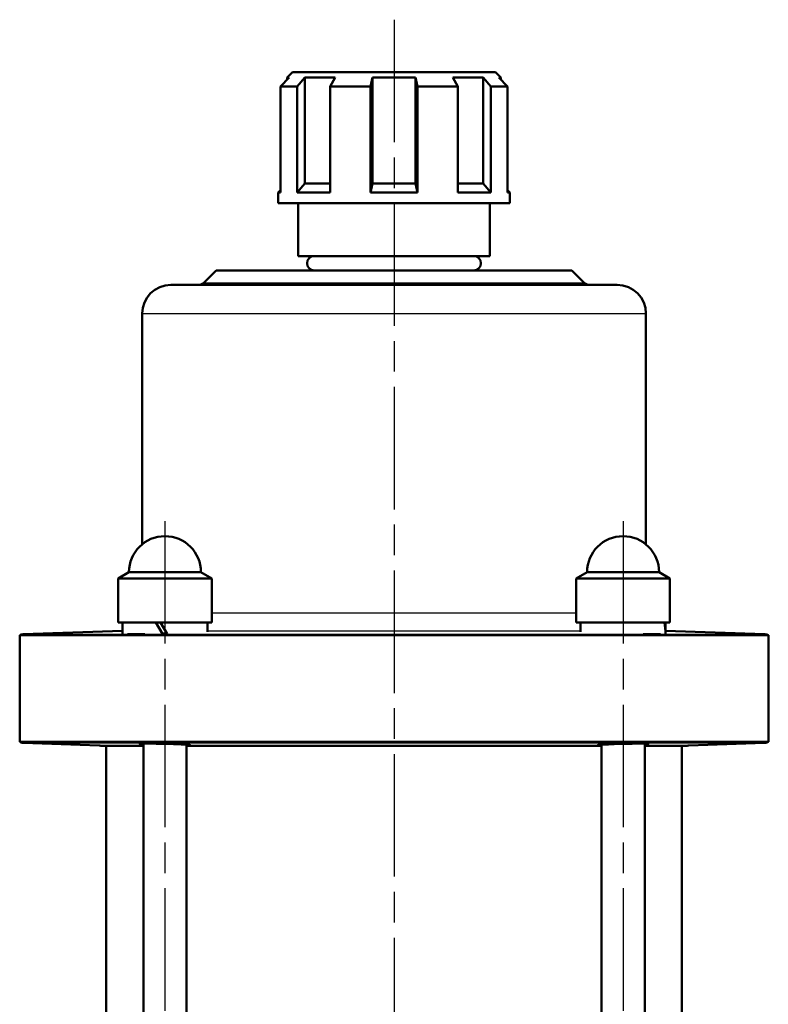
# Model space of a CAD drawing. Header units: millimetres. Extents: x 51 to 514, y 131 to 741.
# Tile 7 of 8: x 168 to 272, y 604 to 741. Entities that reach past the tile are written whole.
import ezdxf

# ---------------------------------------------------------------- set-up
doc = ezdxf.new("R2010")
doc.units = ezdxf.units.MM
doc.header["$LTSCALE"] = 3
doc.linetypes.add('CHAIN', pattern=[0.3543, 0.2362, -0.0295, 0.0591, -0.0295])
for name, color, linetype, lineweight in [('Mittellinie(DIN)', 4, 'CHAIN', 25), ('Sichtbare Kanten(DIN)', 7, 'Continuous', 50), ('Sichtbare tangentiale Kanten(DIN)', 3, 'Continuous', 25)]:
    doc.layers.add(name, color=color, linetype=linetype, lineweight=lineweight)

msp = doc.modelspace()

# ---------------------------------------------------------------- linework, layer by layer
at = {"layer": 'Mittellinie(DIN)', "linetype": 'CHAIN', "ltscale": 23.990969}
for p, q in [((220.39, 741), (220.39, 317.83)), ((188.57, 671.38), (188.57, 498.38)), ((252.21, 671.38), (252.21, 498.38))]:
    msp.add_line(p, q, dxfattribs=at)
at = {"layer": 'Sichtbare Kanten(DIN)'}
for p, q in [((205.84, 732.98), (204.62, 731.73)), ((206.29, 733.73), (205.54, 732.98)), ((205.84, 732.98), (205.54, 732.98)), ((205.54, 732.98), (205.54, 732.66)), ((206.29, 733.73), (234.49, 733.73)), ((206.94, 731.73), (207.98, 732.98)), ((207.98, 732.98), (207.98, 718.23)), ((212.22, 732.98), (207.98, 732.98)), ((212.22, 732.98), (211.53, 731.73)), ((217.14, 731.73), (217.39, 732.98)), ((223.38, 732.98), (217.39, 732.98)), ((217.39, 732.98), (217.39, 718.23)), ((223.38, 732.98), (223.64, 731.73)), ((223.38, 732.98), (223.38, 718.23)), ((229.24, 731.73), (228.55, 732.98)), ((232.79, 732.98), (228.55, 732.98)), ((232.79, 732.98), (232.79, 718.23)), ((232.79, 732.98), (233.83, 731.73)), ((234.49, 733.73), (235.24, 732.98)), ((236.15, 731.73), (234.93, 732.98)), ((235.24, 732.98), (234.93, 732.98)), ((235.24, 732.98), (235.24, 732.66)), ((204.62, 731.73), (204.62, 716.98)), ((206.94, 731.73), (204.62, 731.73)), ((206.94, 716.98), (206.94, 731.73)), ((211.53, 731.73), (211.53, 716.98)), ((217.14, 731.73), (211.53, 731.73)), ((217.14, 716.98), (217.14, 731.73)), ((229.24, 731.73), (223.64, 731.73)), ((223.64, 731.73), (223.64, 716.98)), ((229.24, 716.98), (229.24, 731.73)), ((233.83, 731.73), (233.83, 716.98)), ((236.15, 731.73), (233.83, 731.73)), ((236.15, 716.98), (236.15, 731.73)), ((207.98, 718.23), (206.94, 716.98)), ((207.98, 718.23), (211.53, 718.23)), ((217.39, 718.23), (217.14, 716.98)), ((217.39, 718.23), (223.38, 718.23)), ((223.64, 716.98), (223.38, 718.23)), ((229.24, 718.23), (232.79, 718.23)), ((233.83, 716.98), (232.79, 718.23)), ((204.62, 717.31), (204.29, 716.98)), ((204.62, 716.98), (204.29, 716.98)), ((204.29, 715.53), (204.29, 716.98)), ((211.53, 716.98), (206.94, 716.98)), ((223.64, 716.98), (217.14, 716.98)), ((233.83, 716.98), (229.24, 716.98)), ((236.15, 717.31), (236.49, 716.98)), ((236.49, 716.98), (236.15, 716.98)), ((236.49, 715.53), (236.49, 716.98)), ((236.49, 715.53), (204.29, 715.53)), ((207.09, 708.18), (207.09, 715.53)), ((233.69, 708.18), (233.69, 715.53)), ((233.69, 708.18), (207.09, 708.18)), ((195.67, 706.18), (193.97, 704.47)), ((195.67, 706.18), (245.1, 706.18)), ((245.1, 706.18), (246.81, 704.47)), ((189.39, 704.18), (251.39, 704.18)), ((185.39, 700.18), (185.39, 668.13)), ((255.39, 700.18), (255.39, 668.13)), ((183.57, 664.28), (182.07, 663.41)), ((195.07, 663.41), (182.07, 663.41)), ((182.07, 663.41), (182.07, 657.28)), ((183.57, 664.28), (193.57, 664.28)), ((193.57, 664.28), (195.07, 663.41)), ((195.07, 663.41), (195.07, 657.28)), ((247.21, 664.28), (245.71, 663.41)), ((258.71, 663.41), (245.71, 663.41)), ((245.71, 663.41), (245.71, 657.28)), ((247.21, 664.28), (257.21, 664.28)), ((257.21, 664.28), (258.71, 663.41)), ((258.71, 663.41), (258.71, 657.28)), ((195.07, 657.28), (182.07, 657.28)), ((182.67, 655.72), (182.67, 657.28)), ((187.32, 657.28), (188.22, 655.71)), ((188.86, 655.73), (187.96, 657.28)), ((194.47, 656.01), (194.47, 657.28)), ((258.71, 657.28), (245.71, 657.28)), ((246.31, 656.01), (246.31, 657.28)), ((258.11, 656.23), (258.11, 657.28)), ((272.39, 655.51), (168.39, 655.51)), ((168.39, 640.71), (168.39, 655.51)), ((182.67, 656.13), (168.85, 655.65)), ((183.38, 655.68), (185.76, 655.68)), ((255.01, 655.68), (257.4, 655.68)), ((258.11, 656.13), (271.92, 655.65)), ((272.39, 640.71), (272.39, 655.51)), ((168.39, 640.71), (272.39, 640.71)), ((179.42, 640.21), (168.85, 640.58)), ((185.57, 640.18), (179.65, 640.18)), ((180.39, 535.18), (180.39, 640.18)), ((185.57, 640.47), (185.57, 535.18)), ((191.57, 640.32), (191.57, 535.18)), ((249.21, 640.18), (191.57, 640.18)), ((249.21, 640.32), (249.21, 535.18)), ((255.21, 640.47), (255.21, 535.18)), ((261.13, 640.18), (255.21, 640.18)), ((260.39, 535.18), (260.39, 640.18)), ((261.35, 640.21), (271.92, 640.58))]:
    msp.add_line(p, q, dxfattribs=at)
at = {"layer": 'Sichtbare Kanten(DIN)', "flags": 128}
for points in [[(188.82, 655.79), (188.79, 655.79), (188.77, 655.79), (188.74, 655.79), (188.72, 655.79), (188.69, 655.79), (188.66, 655.79), (188.64, 655.79), (188.61, 655.79), (188.59, 655.79), (188.56, 655.78), (188.53, 655.78), (188.51, 655.78), (188.48, 655.78), (188.45, 655.78), (188.43, 655.78), (188.4, 655.78), (188.37, 655.78), (188.35, 655.78), (188.32, 655.78), (188.29, 655.78), (188.27, 655.78), (188.24, 655.78), (188.21, 655.78), (188.19, 655.78)], [(185.57, 640.38), (185.29, 640.4), (185.13, 640.42), (185.07, 640.44), (185.11, 640.45), (185.26, 640.46), (185.52, 640.47), (185.87, 640.47), (186.29, 640.47), (186.79, 640.47), (187.35, 640.46), (187.95, 640.45), (188.56, 640.44), (189.16, 640.42), (189.75, 640.41), (190.32, 640.39), (190.83, 640.36), (191.25, 640.34), (191.6, 640.32), (191.86, 640.3), (192.02, 640.28), (192.07, 640.27), (192.01, 640.25), (191.84, 640.24), (191.57, 640.23)], [(249.21, 640.23), (249.12, 640.23), (249.03, 640.24), (248.96, 640.24), (248.89, 640.24), (248.84, 640.24), (248.79, 640.25), (248.76, 640.25), (248.73, 640.26), (248.71, 640.26), (248.71, 640.26), (248.71, 640.27), (248.72, 640.27), (248.74, 640.28), (248.77, 640.28), (248.81, 640.29), (248.85, 640.3), (248.91, 640.3), (248.98, 640.31), (249.06, 640.31), (249.14, 640.32), (249.23, 640.33), (249.33, 640.33), (249.44, 640.34), (249.55, 640.35)], [(249.55, 640.35), (249.84, 640.36), (250.18, 640.37), (250.55, 640.39), (250.95, 640.4), (251.37, 640.42), (251.79, 640.43), (252.21, 640.44), (252.64, 640.45), (253.07, 640.46), (253.49, 640.46), (253.89, 640.47), (254.26, 640.47), (254.59, 640.47), (254.88, 640.47), (255.14, 640.47), (255.35, 640.47), (255.52, 640.46), (255.63, 640.45), (255.7, 640.44), (255.7, 640.43), (255.66, 640.42), (255.56, 640.41), (255.41, 640.4), (255.21, 640.38)]]:
    msp.add_lwpolyline(points, dxfattribs=at)
at = {"layer": 'Sichtbare Kanten(DIN)'}
for centre, radius, start, end in [((209.31, 707.18), 1, 90, 270), ((231.46, 707.18), 1, 270, 90), ((189.39, 700.18), 4, 90, 180), ((193.26, 705.18), 1, 270, 315), ((247.51, 705.18), 1, 225, 270), ((251.39, 700.18), 4, 0, 90), ((188.57, 664.28), 5, 0, 180), ((252.21, 664.28), 5, 0, 180), ((168.89, 654.65), 1, 92, 120), ((271.89, 654.65), 1, 60, 88), ((168.89, 641.58), 1, 240, 268), ((179.39, 639.21), 1, 74.9476, 88), ((261.39, 639.21), 1, 92, 105.0524), ((271.89, 641.58), 1, 272, 300)]:
    msp.add_arc(centre, radius, start, end, dxfattribs=at)
for centre, start_param, end_param in [((252.21, 655.12), 1.628891, 1.783197), ((252.21, 656.23), 1.52175, 1.673308)]:
    msp.add_ellipse(centre, major_axis=(0, -10.22), ratio=0.57735, start_param=start_param, end_param=end_param, dxfattribs=at)
at = {"layer": 'Sichtbare tangentiale Kanten(DIN)'}
for p, q in [((193.97, 704.47), (246.81, 704.47)), ((185.39, 700.18), (255.39, 700.18)), ((195.07, 658.64), (245.71, 658.64)), ((168.85, 655.65), (271.92, 655.65)), ((194.47, 656.14), (246.31, 656.14)), ((168.85, 640.58), (271.92, 640.58)), ((179.42, 640.21), (185.57, 640.21)), ((191.57, 640.21), (249.21, 640.21)), ((255.21, 640.21), (261.35, 640.21))]:
    msp.add_line(p, q, dxfattribs=at)

doc.saveas('drawing.dxf')
